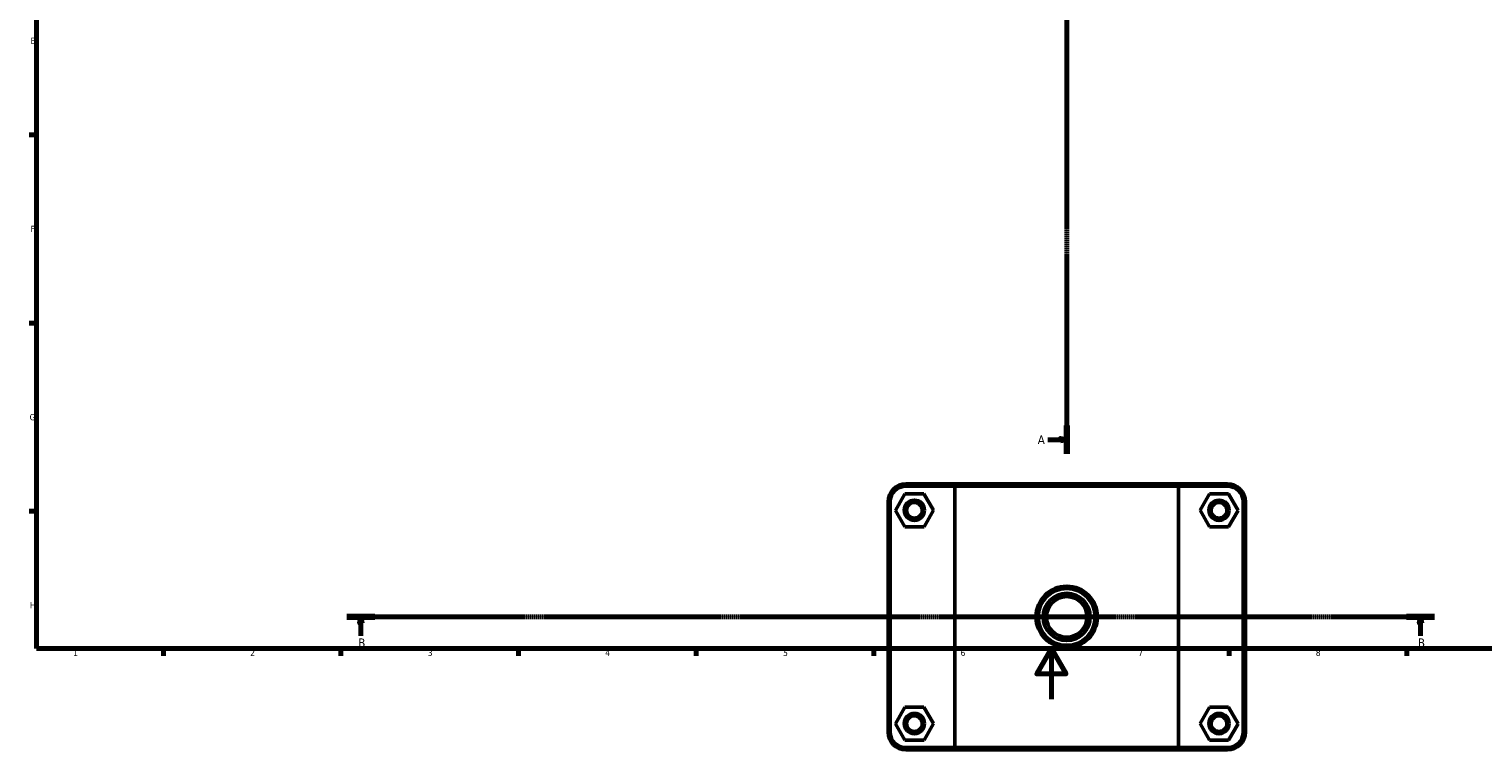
# Model space of a CAD drawing. Header units: millimetres. Extents: x 0 to 1138, y -20 to 1083.
# Tile 1 of 6: x 17 to 591, y -20 to 265. Entities that reach past the tile are written whole.
import ezdxf

# ---------------------------------------------------------------- set-up
doc = ezdxf.new("R2010")
doc.units = ezdxf.units.MM
doc.linetypes.add('CHAIN', pattern=[0.7087, 0.4724, -0.0591, 0.1181, -0.0591])
for name, color, linetype, lineweight in [('Border (ISO)', 7, 'Continuous', 70), ('Section Line (ISO)', 7, 'CHAIN', 70), ('Visible (ISO)', 7, 'Continuous', 50), ('Visible Narrow (ISO)', 7, 'Continuous', 35)]:
    doc.layers.add(name, color=color, linetype=linetype, lineweight=lineweight)
doc.styles.add('Label Text (ISO)', font='tahoma.ttf')
doc.styles.add('Note Text (ISO)', font='tahoma.ttf')

# ---------------------------------------------------------------- blocks, each defined once
blk = doc.blocks.new('Borders Default Border')
at = {"layer": 'Border (ISO)'}
for p, q in [((20, 222.75), (17.1, 222.75)), ((20, 148.5), (17.1, 148.5)), ((20, 74.25), (17.1, 74.25)), ((70.08, 20), (70.08, 17.1)), ((140.17, 20), (140.17, 17.1)), ((210.25, 20), (210.25, 17.1)), ((280.33, 20), (280.33, 17.1)), ((350.42, 20), (350.42, 17.1)), ((490.58, 20), (490.58, 17.1)), ((560.67, 20), (560.67, 17.1))]:
    blk.add_line(p, q, dxfattribs=at)
at = {"layer": 'Border (ISO)', "flags": 128}
for points in [[(20, 20), (20, 574), (821, 574), (821, 20), (20, 20)], [(420.5, 0), (420.5, 20), (414.73, 10), (426.27, 10), (420.5, 20)]]:
    blk.add_lwpolyline(points, dxfattribs=at)
at = {"layer": 'Border (ISO)', "color": 232, "true_color": 0xca0064, "char_height": 2.5, "attachment_point": 7, "style": 'Note Text (ISO)'}
for s, insert in [('E', (17.64, 258.63)), ('F', (17.7, 184.38)), ('G', (17.31, 110.08)), ('H', (17.44, 35.88)), ('1', (34.48, 17.1)), ('2', (104.37, 17.1)), ('3', (174.43, 17.05)), ('4', (244.42, 17.1)), ('5', (314.64, 17.05)), ('6', (384.66, 17.05)), ('7', (454.77, 17.1)), ('8', (524.81, 17.04))]:
    blk.add_mtext(s, dxfattribs=dict(at, insert=insert))
blk = doc.blocks.new('2dTransSection0')
at = {"layer": 'Section Line (ISO)', "linetype": 'CHAIN'}
blk.add_line((426.53, 427.17), (426.53, 96.86), dxfattribs=at)
at = {"layer": 'Section Line (ISO)', "linetype": 'Continuous', "lineweight": 140}
for p, q in [((426.53, 427.17), (426.53, 415.98)), ((426.53, 108.06), (426.53, 96.86))]:
    blk.add_line(p, q, dxfattribs=at)
at = {"layer": 'Section Line (ISO)', "linetype": 'Continuous'}
for p, q in [((419.03, 421.58), (424.03, 421.58)), ((426.53, 421.58), (424.03, 422.08)), ((424.03, 422.08), (424.03, 421.08)), ((424.03, 421.58), (426.53, 421.58)), ((424.03, 421.08), (426.53, 421.58)), ((419.03, 102.46), (424.03, 102.46)), ((426.53, 102.46), (424.03, 102.96)), ((424.03, 102.96), (424.03, 101.96)), ((424.03, 102.46), (426.53, 102.46)), ((424.03, 101.96), (426.53, 102.46))]:
    blk.add_line(p, q, dxfattribs=at)
at = {"layer": 'Section Line (ISO)', "linetype": 'Continuous', "flags": 128}
for points in [[(424.03, 421.08), (426.53, 421.58), (424.03, 422.08), (424.03, 421.08)], [(424.03, 101.96), (426.53, 102.46), (424.03, 102.96), (424.03, 101.96)]]:
    blk.add_lwpolyline(points, dxfattribs=at)
at = {"layer": 'Section Line (ISO)'}
for points in [[(424.03, 421.08), (426.53, 421.58), (424.03, 422.08), (424.03, 421.08)], [(424.03, 101.96), (426.53, 102.46), (424.03, 102.96), (424.03, 101.96)]]:
    blk.add_solid(points, dxfattribs=at)
at = {"layer": 'Section Line (ISO)', "char_height": 3.5, "attachment_point": 7, "style": 'Label Text (ISO)'}
for insert in [(415.08, 419.83), (415.08, 100.71)]:
    blk.add_mtext('A', dxfattribs=dict(at, insert=insert))
blk = doc.blocks.new('2dTransSection1')
at = {"layer": 'Section Line (ISO)', "linetype": 'CHAIN'}
blk.add_line((571.7, 32.51), (142.45, 32.51), dxfattribs=at)
at = {"layer": 'Section Line (ISO)', "linetype": 'Continuous', "lineweight": 140}
for p, q in [((153.58, 32.51), (142.45, 32.51)), ((571.7, 32.51), (560.58, 32.51))]:
    blk.add_line(p, q, dxfattribs=at)
at = {"layer": 'Section Line (ISO)', "linetype": 'Continuous'}
for p, q in [((148.02, 32.51), (147.52, 30.01)), ((147.52, 30.01), (148.52, 30.01)), ((148.02, 30.01), (148.02, 32.51)), ((148.52, 30.01), (148.02, 32.51)), ((148.02, 25.03), (148.02, 30.01)), ((566.14, 32.51), (565.64, 30.01)), ((565.64, 30.01), (566.64, 30.01)), ((566.14, 30.01), (566.14, 32.51)), ((566.64, 30.01), (566.14, 32.51)), ((566.14, 25.03), (566.14, 30.01))]:
    blk.add_line(p, q, dxfattribs=at)
at = {"layer": 'Section Line (ISO)', "linetype": 'Continuous', "flags": 128}
for points in [[(148.52, 30.01), (148.02, 32.51), (147.52, 30.01), (148.52, 30.01)], [(566.64, 30.01), (566.14, 32.51), (565.64, 30.01), (566.64, 30.01)]]:
    blk.add_lwpolyline(points, dxfattribs=at)
at = {"layer": 'Section Line (ISO)'}
for points in [[(148.52, 30.01), (148.02, 32.51), (147.52, 30.01), (148.52, 30.01)], [(566.64, 30.01), (566.14, 32.51), (565.64, 30.01), (566.64, 30.01)]]:
    blk.add_solid(points, dxfattribs=at)
at = {"layer": 'Section Line (ISO)', "char_height": 3.5, "attachment_point": 7, "style": 'Label Text (ISO)'}
for insert in [(146.95, 20.51), (565.07, 20.51)]:
    blk.add_mtext('B', dxfattribs=dict(at, insert=insert))

msp = doc.modelspace()

# ---------------------------------------------------------------- linework, layer by layer
at = {"layer": 'Visible (ISO)'}
for p, q in [((362.6437, 81.0901), (358.9258, 74.5701)), ((370.1491, 81.1303), (362.6437, 81.0901)), ((382.995, 85.0103), (363.0812, 85.0103)), ((363.0812, 84.1103), (382.4404, 84.1103)), ((373.9367, 74.6505), (370.1491, 81.1303)), ((470.622, 84.1103), (382.4404, 84.1103)), ((382.4404, 84.1103), (382.4404, -19.0897)), ((382.995, 85.0103), (470.0674, 85.0103)), ((489.9812, 85.0103), (470.0674, 85.0103)), ((470.622, 84.1103), (489.9812, 84.1103)), ((470.622, -19.0897), (470.622, 84.1103)), ((479.1258, 74.6505), (482.9133, 81.1303)), ((482.9133, 81.1303), (490.4188, 81.0901)), ((490.4188, 81.0901), (494.1367, 74.5701)), ((356.0312, 77.9603), (356.0312, -12.9397)), ((356.9312, -12.9397), (356.9312, 77.9603)), ((370.2188, 68.1305), (373.9367, 74.6505)), ((482.8437, 68.1305), (479.1258, 74.6505)), ((496.1312, 77.9603), (496.1312, -12.9397)), ((497.0312, -12.9397), (497.0312, 77.9603)), ((358.9258, 74.5701), (362.7133, 68.0903)), ((494.1367, 74.5701), (490.3491, 68.0903)), ((362.7133, 68.0903), (370.2188, 68.1305)), ((490.3491, 68.0903), (482.8437, 68.1305)), ((362.6437, -3.1099), (358.9258, -9.6299)), ((370.1491, -3.0697), (362.6437, -3.1099)), ((373.9367, -9.5495), (370.1491, -3.0697)), ((479.1258, -9.5495), (482.9133, -3.0697)), ((482.9133, -3.0697), (490.4188, -3.1099)), ((490.4188, -3.1099), (494.1367, -9.6299)), ((358.9258, -9.6299), (362.7133, -16.1097)), ((370.2188, -16.0695), (373.9367, -9.5495)), ((482.8437, -16.0695), (479.1258, -9.5495)), ((494.1367, -9.6299), (490.3491, -16.1097)), ((362.7133, -16.1097), (370.2188, -16.0695)), ((490.3491, -16.1097), (482.8437, -16.0695)), ((382.4404, -19.0897), (363.0812, -19.0897)), ((363.0812, -19.9897), (382.995, -19.9897)), ((382.4404, -19.0897), (470.622, -19.0897)), ((470.0674, -19.9897), (382.995, -19.9897)), ((470.0674, -19.9897), (489.9812, -19.9897)), ((489.9812, -19.0897), (470.622, -19.0897))]:
    msp.add_line(p, q, dxfattribs=at)
for centre, radius in [((366.4312, 74.6103), 4), ((366.4312, 74.6103), 3.1), ((486.6312, 74.6103), 4), ((486.6312, 74.6103), 3.1), ((426.5312, 32.5103), 12.1102), ((426.5312, 32.5103), 11.2102), ((426.5312, 32.5103), 9.3155), ((426.5312, 32.5103), 8), ((366.4312, -9.5897), 4), ((486.6312, -9.5897), 4), ((366.4312, -9.5897), 3.1), ((486.6312, -9.5897), 3.1)]:
    msp.add_circle(centre, radius, dxfattribs=at)
for centre, radius, start, end in [((363.0812, 77.9603), 7.05, 90, 180), ((363.0812, 77.9603), 6.15, 90, 180), ((489.9812, 77.9603), 7.05, 0, 90), ((489.9812, 77.9603), 6.15, 0, 90), ((363.0812, -12.9397), 7.05, 180, 270), ((363.0812, -12.9397), 6.15, 180, 270), ((489.9812, -12.9397), 7.05, 270, 0), ((489.9812, -12.9397), 6.15, 270, 0)]:
    msp.add_arc(centre, radius, start, end, dxfattribs=at)
for points in [[(382.995, 85.0103), (382.8092, 84.7106), (382.6243, 84.4106), (382.4404, 84.1103)], [(470.0674, 85.0103), (470.2533, 84.7106), (470.4381, 84.4106), (470.622, 84.1103)], [(382.995, -19.9897), (382.8092, -19.69), (382.6243, -19.39), (382.4404, -19.0897)], [(470.0674, -19.9897), (470.2533, -19.69), (470.4381, -19.39), (470.622, -19.0897)]]:
    msp.add_open_spline(points, degree=3, dxfattribs=at)
at = {"layer": 'Visible Narrow (ISO)'}
for p, q in [((363.0812, 84.1553), (363.0812, 84.9653)), ((489.9812, 84.1553), (489.9812, 84.9653)), ((356.8862, 77.9603), (356.0762, 77.9603)), ((496.1762, 77.9603), (496.9862, 77.9603)), ((356.8862, -12.9397), (356.0762, -12.9397)), ((496.1762, -12.9397), (496.9862, -12.9397)), ((363.0812, -19.1347), (363.0812, -19.9447)), ((489.9812, -19.1347), (489.9812, -19.9447))]:
    msp.add_line(p, q, dxfattribs=at)

# ---------------------------------------------------------------- block references
msp.add_blockref('Borders Default Border', (0, 0))
at = {"layer": 'Section Line (ISO)'}
for name in ['2dTransSection0', '2dTransSection1']:
    msp.add_blockref(name, (0, 0), dxfattribs=at)

doc.saveas('drawing.dxf')
